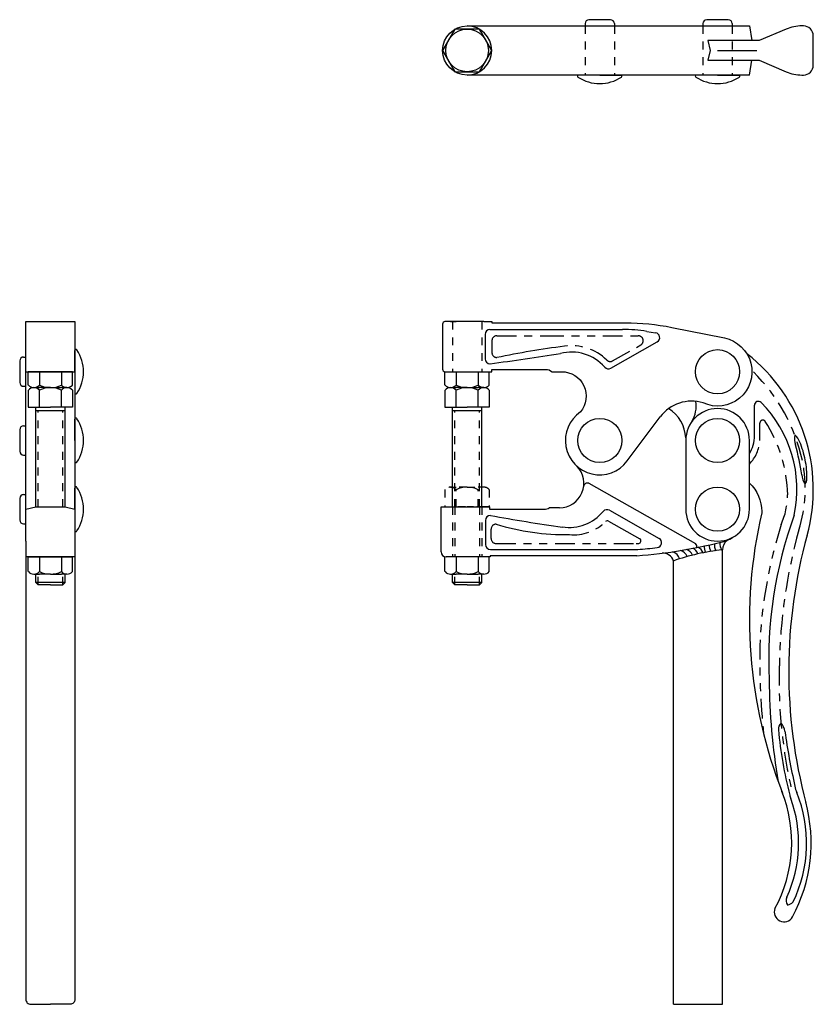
# Model space of a CAD drawing. Extents: x -2.8 to 7.3, y -0.7 to 11.8.
import ezdxf

# ---------------------------------------------------------------- set-up
doc = ezdxf.new("R2010")
doc.units = 0
doc.header["$LTSCALE"] = 0.2
doc.header["$MEASUREMENT"] = 0
for name, pattern in [('CENTER', [2, 1.25, -0.25, 0.25, -0.25]), ('HIDDEN', [0.375, 0.25, -0.125]), ('PHANTOM', [2.5, 1.25, -0.25, 0.25, -0.25, 0.25, -0.25])]:
    doc.linetypes.add(name, pattern=pattern)
doc.layers.get('0').update_dxf_attribs({"linetype": 'CONTINUOUS'})
doc.layers.add('DIM', color=7, linetype='CONTINUOUS')

msp = doc.modelspace()

# ---------------------------------------------------------------- linework, layer by layer
for p, q in [((4.752, 11.8), (4.479, 11.8)), ((6.252, 11.8), (5.979, 11.8)), ((4.429, 11.75), (4.429, 11.722)), ((4.802, 11.75), (4.802, 11.722)), ((5.929, 11.75), (5.929, 11.722)), ((6.302, 11.75), (6.302, 11.722)), ((6.116, 11.409), (6.616, 11.409)), ((6.116, 11.409), (6.553, 11.409)), ((4.616, 11.096), (4.346, 11.096)), ((4.616, 11.096), (4.885, 11.096)), ((6.116, 11.096), (5.846, 11.096)), ((6.116, 11.096), (6.385, 11.096)), ((2.717, 7.958), (2.787, 7.958)), ((2.928, 7.958), (2.787, 7.958)), ((3.156, 7.795), (3.156, 7.485)), ((3.219, 7.858), (3.893, 7.858)), ((3.863, 7.858), (4.907, 7.858)), ((5.214, 7.834), (5.327, 7.816)), ((4.757, 7.366), (5.348, 7.7)), ((-2.064, 7.321), (-2.064, 7.591)), ((-2.767, 7.458), (-2.767, 7.185)), ((-2.717, 7.508), (-2.689, 7.508)), ((-2.658, 7.15), (-2.658, 7.321)), ((-2.095, 7.321), (-2.658, 7.321)), ((-2.517, 7.321), (-2.517, 7.15)), ((-2.236, 7.321), (-2.236, 7.15)), ((-2.095, 7.15), (-2.095, 7.321)), ((-2.064, 7.321), (-2.064, 7.052)), ((2.646, 7.15), (2.646, 7.321)), ((2.787, 7.321), (2.787, 7.15)), ((3.068, 7.321), (3.068, 7.15)), ((3.209, 7.15), (3.209, 7.321)), ((-2.717, 7.135), (-2.689, 7.135)), ((-2.658, 7.087), (-2.658, 6.868)), ((-2.587, 7.118), (-2.517, 7.118)), ((-2.587, 7.118), (-2.517, 7.118)), ((-2.376, 7.118), (-2.517, 7.118)), ((-2.376, 7.118), (-2.517, 7.118)), ((-2.517, 6.868), (-2.517, 7.087)), ((-2.376, 7.118), (-2.236, 7.118)), ((-2.376, 7.118), (-2.236, 7.118)), ((-2.166, 7.118), (-2.236, 7.118)), ((-2.166, 7.118), (-2.236, 7.118)), ((-2.236, 6.868), (-2.236, 7.087)), ((-2.095, 7.087), (-2.095, 6.868)), ((2.646, 7.087), (2.646, 6.868)), ((2.717, 7.118), (2.787, 7.118)), ((2.717, 7.118), (2.787, 7.118)), ((2.928, 7.118), (2.787, 7.118)), ((2.928, 7.118), (2.787, 7.118)), ((2.787, 6.868), (2.787, 7.087)), ((2.928, 7.118), (3.068, 7.118)), ((2.928, 7.118), (3.068, 7.118)), ((3.139, 7.118), (3.068, 7.118)), ((3.139, 7.118), (3.068, 7.118)), ((3.068, 6.868), (3.068, 7.087)), ((3.209, 7.087), (3.209, 6.868)), ((-2.658, 6.868), (-2.376, 6.868)), ((-2.189, 6.821), (-2.564, 6.821)), ((-2.095, 6.868), (-2.376, 6.868)), ((2.646, 6.868), (2.928, 6.868)), ((3.115, 6.821), (2.74, 6.821)), ((3.209, 6.868), (2.928, 6.868)), ((-2.064, 6.446), (-2.064, 6.716)), ((-2.767, 6.583), (-2.767, 6.31)), ((-2.717, 6.633), (-2.689, 6.633)), ((-2.064, 6.446), (-2.064, 6.177)), ((-2.717, 6.26), (-2.689, 6.26)), ((4.475, 5.902), (5.835, 5.133)), ((-2.064, 5.571), (-2.064, 5.841)), ((-2.767, 5.708), (-2.767, 5.435)), ((-2.717, 5.758), (-2.689, 5.758)), ((-2.064, 5.571), (-2.064, 5.302)), ((2.597, 5.601), (3.213, 5.601)), ((2.597, 5.027), (2.597, 5.601)), ((3.213, 5.601), (3.213, 5.571)), ((3.213, 5.571), (3.91, 5.571)), ((4.102, 5.588), (3.972, 5.588)), ((4.74, 5.557), (5.372, 5.2)), ((3.161, 5.429), (3.161, 5.122)), ((4.728, 5.42), (5.125, 5.195)), ((-2.717, 5.385), (-2.689, 5.385)), ((3.224, 5.059), (5.099, 5.059)), ((-2.658, 4.777), (-2.658, 4.964)), ((-2.658, 4.964), (-2.095, 4.964)), ((-2.517, 4.964), (-2.517, 4.777)), ((-2.236, 4.964), (-2.236, 4.777)), ((-2.095, 4.777), (-2.095, 4.964)), ((2.646, 4.777), (2.646, 4.964)), ((3.223, 4.964), (2.659, 4.964)), ((2.787, 4.964), (2.787, 4.777)), ((3.068, 4.964), (3.068, 4.777)), ((3.209, 4.777), (3.209, 4.964)), ((3.223, 4.979), (3.223, 4.964)), ((5.087, 4.979), (3.223, 4.979)), ((-2.587, 4.746), (-2.517, 4.746)), ((-2.189, 4.64), (-2.564, 4.64)), ((-2.376, 4.746), (-2.517, 4.746)), ((-2.376, 4.746), (-2.236, 4.746)), ((-2.166, 4.746), (-2.236, 4.746)), ((2.717, 4.746), (2.787, 4.746)), ((3.115, 4.64), (2.74, 4.64)), ((2.928, 4.746), (2.787, 4.746)), ((2.928, 4.746), (3.068, 4.746)), ((3.139, 4.746), (3.068, 4.746))]:
    msp.add_line(p, q)
at = {"linetype": 'HIDDEN'}
for p, q in [((2.74, 7.958), (2.74, 7.321)), ((3.115, 7.958), (3.115, 7.321)), ((-2.533, 5.601), (-2.533, 6.821)), ((-2.22, 5.601), (-2.22, 6.821)), ((2.771, 5.601), (2.771, 6.821)), ((3.084, 5.601), (3.084, 6.821)), ((2.646, 5.82), (2.646, 5.601)), ((2.717, 5.851), (2.787, 5.851)), ((2.717, 5.851), (2.787, 5.851)), ((2.928, 5.851), (2.787, 5.851)), ((2.928, 5.851), (2.787, 5.851)), ((2.787, 5.601), (2.787, 5.82)), ((2.928, 5.851), (3.068, 5.851)), ((2.928, 5.851), (3.068, 5.851)), ((3.139, 5.851), (3.068, 5.851)), ((3.139, 5.851), (3.068, 5.851)), ((3.068, 5.601), (3.068, 5.82)), ((3.209, 5.82), (3.209, 5.601)), ((2.646, 5.601), (2.928, 5.601)), ((2.698, 5.601), (2.769, 5.601)), ((2.909, 5.601), (2.769, 5.601)), ((2.909, 5.601), (3.05, 5.601)), ((3.209, 5.601), (2.928, 5.601)), ((3.12, 5.601), (3.05, 5.601)), ((-2.533, 4.609), (-2.533, 4.746)), ((-2.22, 4.609), (-2.22, 4.746)), ((2.771, 4.609), (2.771, 4.746)), ((3.084, 4.609), (3.084, 4.746))]:
    msp.add_line(p, q, dxfattribs=at)
at = {"linetype": 'PHANTOM'}
for p, q in [((3.306, 7.778), (3.907, 7.778)), ((3.907, 7.778), (5.107, 7.778)), ((3.244, 7.716), (3.244, 7.564)), ((4.78, 7.459), (5.138, 7.661)), ((3.235, 5.197), (3.235, 5.319)), ((3.297, 5.135), (5.082, 5.135))]:
    msp.add_line(p, q, dxfattribs=at)
for points in [[(6.522, 11.096), (2.928, 11.096, -1), (2.928, 11.722)], [(2.928, 11.096, 1), (2.928, 11.722, 1)], [(3.139, 7.958), (3.068, 7.958), (2.928, 7.958), (2.646, 7.958, 0.414214), (2.615, 7.927), (2.615, 7.353, 0.414214), (2.646, 7.321), (2.928, 7.321), (3.241, 7.321), (3.241, 7.351), (3.839, 7.351, -0.178739)], [(6.202, 7.75, -1.125303), (5.932, 6.924, 0.316915), (5.384, 6.745, 0.316915)], [(3.839, 7.351), (3.928, 7.351, -0.178739), (4.009, 7.321), (4.131, 7.321, -0.635364), (4.371, 6.809, 1.184458), (4.966, 6.185, 1.610576)], [(5.711, 6.48, 0.247224), (5.493, 6.852, 0.247224)], [(-2.689, 5.165), (-2.689, -0.667, 0.414214), (-2.626, -0.729), (-2.376, -0.729)], [(-2.064, 5.165), (-2.064, -0.667, -0.414214), (-2.126, -0.729), (-2.376, -0.729)]]:
    msp.add_lwpolyline(points, format="xyb")
msp.add_lwpolyline([(2.615, 11.409), (2.771, 11.138), (3.084, 11.138), (3.241, 11.409), (3.084, 11.68), (2.771, 11.68)], close=True)
for points in [[(2.928, 11.722), (6.522, 11.722), (6.553, 11.534)], [(6.553, 11.534), (5.991, 11.534), (6.022, 11.409), (5.991, 11.284), (6.553, 11.284)], [(6.522, 11.096), (6.553, 11.284)], [(-2.689, 5.165), (-2.689, 7.958), (-2.376, 7.958), (-2.064, 7.958), (-2.064, 5.165)], [(2.74, 7.961), (2.74, 7.958)], [(3.115, 7.961), (3.115, 7.958)], [(-2.689, 7.321), (-2.376, 7.321), (-2.064, 7.321)], [(-2.564, 5.601), (-2.564, 6.868)], [(-2.189, 5.601), (-2.189, 6.868)], [(2.74, 5.601), (2.74, 6.868)], [(3.115, 5.601), (3.115, 6.868)], [(4.966, 6.185), (5.384, 6.745)], [(-2.689, 5.571), (-2.564, 5.601), (-2.376, 5.601), (-2.189, 5.601), (-2.064, 5.571)], [(-2.064, 4.964), (-2.376, 4.964), (-2.689, 4.964)], [(-2.376, 4.609), (-2.533, 4.609), (-2.564, 4.64), (-2.564, 4.746)], [(-2.376, 4.609), (-2.22, 4.609), (-2.189, 4.64), (-2.189, 4.746)], [(2.928, 4.609), (2.771, 4.609), (2.74, 4.64), (2.74, 4.746)], [(2.928, 4.609), (3.084, 4.609), (3.115, 4.64), (3.115, 4.746)]]:
    msp.add_lwpolyline(points)
at = {"color": 7}
for points in [[(3.139, 7.958), (3.241, 7.958), (3.241, 7.943), (3.834, 7.943, -0.049599)], [(3.834, 7.943), (4.942, 7.943, -0.049599), (5.533, 7.885), (6.202, 7.75)]]:
    msp.add_lwpolyline(points, format="xyb", dxfattribs=at)
msp.add_lwpolyline([(5.71, 6.446), (5.71, 5.571, 1), (6.522, 5.571), (6.522, 6.446, 1)], format="xyb", close=True)
for centre, radius in [((2.928, 11.409), 0.271), ((6.116, 7.321), 0.281), ((4.616, 6.446), 0.281), ((6.116, 6.446), 0.281), ((6.116, 5.571), 0.281)]:
    msp.add_circle(centre, radius)
for centre, radius, start, end in [((4.479, 11.75), 0.05, 90, 180), ((4.752, 11.75), 0.05, 0, 90), ((5.979, 11.75), 0.05, 90, 180), ((6.252, 11.75), 0.05, 0, 90), ((4.346, 11.082), 0.014, 90, 236.5299), ((4.616, 11.489), 0.502, 236.5299, 303.4701), ((4.885, 11.082), 0.014, 303.4701, 90), ((5.846, 11.082), 0.014, 90, 236.5299), ((6.116, 11.489), 0.502, 236.5299, 303.4701), ((6.385, 11.082), 0.014, 303.4701, 90), ((3.219, 7.795), 0.0625, 90, 180), ((4.907, 5.858), 2, 81.1673, 90), ((5.317, 7.755), 0.0625, 299.5, 81.1673), ((-2.05, 7.591), 0.014, 33.4701, 180), ((-2.457, 7.321), 0.502, 326.5299, 33.4701), ((4.256, 7.009), 0.562, 41.1626, 104.4591), ((-2.717, 7.458), 0.05, 90, 180), ((3.219, 7.485), 0.0625, 180, 270), ((4.726, 7.42), 0.0625, 221.1626, 299.5), ((-2.717, 7.185), 0.05, 180, 270), ((-2.587, 7.213), 0.0947, 222.075, 317.925), ((-2.376, 7.45), 0.332, 244.9424, 295.0576), ((-2.166, 7.213), 0.0947, 222.075, 317.925), ((2.717, 7.213), 0.0947, 222.075, 317.925), ((2.928, 7.45), 0.332, 244.9424, 295.0576), ((3.139, 7.213), 0.0947, 222.075, 317.925), ((-2.587, 7.024), 0.0947, 42.075, 137.925), ((-2.376, 6.786), 0.332, 64.9424, 115.0576), ((-2.166, 7.024), 0.0947, 42.075, 137.925), ((-2.05, 7.052), 0.014, 180, 326.5299), ((2.717, 7.024), 0.0947, 42.075, 137.925), ((2.928, 6.786), 0.332, 64.9424, 115.0576), ((3.139, 7.024), 0.0947, 42.075, 137.925), ((-2.05, 6.716), 0.014, 33.4701, 180), ((-2.457, 6.446), 0.502, 326.5299, 33.4701), ((-2.717, 6.583), 0.05, 90, 180), ((-2.717, 6.31), 0.05, 180, 270), ((-2.05, 6.177), 0.014, 180, 326.5299), ((4.102, 5.901), 0.312, 270, 44.494), ((4.46, 5.857), 0.0479, 70.7701, 172.6367), ((-2.05, 5.841), 0.014, 33.4701, 180), ((-2.457, 5.571), 0.502, 326.5299, 33.4701), ((-2.717, 5.708), 0.05, 90, 180), ((3.91, 5.696), 0.125, 270, 300.0029), ((4.227, 5.901), 0.562, 261.123, 320.4737), ((4.709, 5.503), 0.0625, 60.5, 140.4737), ((-2.717, 5.435), 0.05, 180, 270), ((3.224, 5.429), 0.0625, 90, 180), ((4.713, 5.393), 0.0312, 60.5, 135.6256), ((-2.05, 5.302), 0.014, 180, 326.5299), ((4.598, 11.398), 6.438, 274.3578, 284.6945), ((5.11, 5.168), 0.0312, 274.6875, 60.5), ((5.341, 5.145), 0.0625, 276.6373, 60.5), ((6.136, 5.438), 0.283, 289.4742, 308.1236), ((2.659, 5.027), 0.0625, 180, 270), ((3.224, 5.122), 0.0625, 180, 270), ((4.586, 11.553), 6.438, 274.4123, 274.6875), ((4.604, 11.478), 6.438, 274.4123, 276.6373), ((5.805, 5.096), 0.0479, 345.7558, 50.2299), ((-2.587, 4.84), 0.0947, 222.075, 317.925), ((-2.376, 5.078), 0.332, 244.9424, 295.0576), ((-2.166, 4.84), 0.0947, 222.075, 317.925), ((2.717, 4.84), 0.0947, 222.075, 317.925), ((2.928, 5.078), 0.332, 244.9424, 295.0576), ((3.139, 4.84), 0.0947, 222.075, 317.925)]:
    msp.add_arc(centre, radius, start, end)
at = {"linetype": 'PHANTOM'}
for centre, radius, start, end in [((3.306, 7.716), 0.0625, 90, 180), ((5.107, 7.716), 0.0625, 299.5, 90), ((4.256, 7.009), 0.643, 45.6402, 98.0274), ((3.306, 7.564), 0.0625, 180, 270), ((4.749, 7.513), 0.0625, 225.6402, 299.5), ((4.288, 5.808), 0.562, 264.1213, 315.6256), ((3.297, 5.319), 0.0625, 90, 180), ((3.297, 5.197), 0.0625, 180, 270)]:
    msp.add_arc(centre, radius, start, end, dxfattribs=at)
at = {"linetype": 'HIDDEN'}
for centre, radius, start, end in [((5.507, 6.884), 0.375, 341.244, 341.2596), ((2.717, 5.757), 0.0947, 42.075, 137.925), ((2.928, 5.519), 0.332, 64.9424, 115.0576), ((3.139, 5.757), 0.0947, 42.075, 137.925)]:
    msp.add_arc(centre, radius, start, end, dxfattribs=at)
at = {"layer": 'DIM', "linetype": 'HIDDEN'}
for p, q in [((4.429, 11.722), (4.429, 11.096)), ((4.802, 11.722), (4.802, 11.096)), ((5.929, 11.722), (5.929, 11.096)), ((6.302, 11.722), (6.302, 11.096)), ((2.74, 5.601), (2.74, 4.964)), ((2.771, 5.601), (2.771, 4.964)), ((3.084, 5.601), (3.084, 4.964)), ((3.115, 5.601), (3.115, 4.964))]:
    msp.add_line(p, q, dxfattribs=at)
at = {"layer": 'DIM'}
for p, q in [((6.584, 6.509), (6.584, 6.894)), ((6.178, -0.729), (6.178, 5.053)), ((5.553, -0.729), (5.553, 4.912)), ((5.553, -0.729), (6.178, -0.729))]:
    msp.add_line(p, q, dxfattribs=at)
at = {"layer": 'DIM', "linetype": 'PHANTOM'}
msp.add_line((6.654, 6.446), (6.654, 6.668), dxfattribs=at)
at = {"layer": 'DIM'}
for points in [[(6.553, 11.284), (6.647, 11.284), (6.99, 11.137, 0.10157), (7.187, 11.096), (7.209, 11.096, 0.414214), (7.334, 11.221), (7.334, 11.409), (7.334, 11.596, 0.414214), (7.209, 11.721), (7.187, 11.721, 0.10157), (6.99, 11.681), (6.647, 11.534), (6.553, 11.534)], [(7.255, 5.238, 0.303764), (6.49, 7.548, 0.303764)], [(6.522, 5.904, -0.206212), (6.678, 5.54), (6.678, 5.526, 0.15253), (6.943, 1.958, 0.15253)], [(7.256, 5.24, 0.133365), (7.241, 1.833, 0.133365)], [(6.845, 0.49, 0.224122), (6.934, 1.981, 0.224122)], [(7.07, 0.382, 0.190791), (7.238, 1.846, 0.190791)], [(6.845, 0.49, 0.911543), (7.07, 0.382, 0.911543)]]:
    msp.add_lwpolyline(points, format="xyb", dxfattribs=at)
for centre, radius, start, end in [((5.644, -3.815), 11.555, 97.3495, 101.6735), ((-0.067, 32.985), 25.773, 277.3257, 279.3399), ((5.469, 6.884), 0.375, 328.5304, 9.1345), ((6.634, 6.894), 0.05, 44.9618, 180), ((5.566, 5.827), 1.56, 347.7254, 44.9618), ((7.445, 6.475), 0.349, 173.3348, 194.2934), ((6.96, 6.346), 0.219, 21.245, 50.8903), ((6.116, 6.509), 0.469, 330.0124, 0), ((6.107, 5.987), 1.144, 10.6233, 22.5109), ((4.519, 5.634), 2.695, 8.0251, 16.2647), ((6.111, 5.972), 1.143, 359.2073, 11.434), ((7.415, 6.023), 0.228, 183.2719, 216.0236), ((7.085, 5.977), 0.17, 329.0464, 352.8697), ((7, 26.137), 20.988, 259.6345, 262.1684), ((12.182, 3.652), 5.415, 160.1017, 182.6482), ((4.169, 8.163), 2.915, 252.603, 271.2168), ((6.286, 5.135), 0.141, 173.9031, 215.9997), ((6.327, 5.054), 0.149, 125.741, 180.4086), ((6.357, 5.154), 0.141, 174.358, 179.9334), ((5.418, 4.872), 0.141, 16.5124, 93.2979), ((5.499, 4.896), 0.141, 16.5124, 72.4698), ((6.439, 2.437), 2.629, 95.7158, 109.7162), ((5.597, 4.915), 0.141, 21.8792, 69.3068), ((5.668, 4.929), 0.141, 23.9701, 68.1421), ((5.736, 4.948), 0.141, 22.8172, 63.5087), ((5.802, 4.962), 0.141, 22.871, 62.9589), ((6.085, 5.094), 0.141, 176.2719, 210.6175), ((6.15, 5.11), 0.141, 177.0967, 212.8721), ((6.216, 5.113), 0.141, 171.9355, 209.9207), ((14.795, 3.453), 8.022, 180.368, 189.6845), ((6.979, 2.78), 0.0892, 128.2524, 190.1641), ((12.079, 3.231), 5.209, 185.1411, 194.4179), ((6.755, 2.71), 0.22, 9.0881, 39.6914), ((16.114, 4.059), 9.236, 188.1788, 192.5855), ((7.587, 2.155), 0.5, 192.5855, 202.0267), ((5.496, 1.323), 1.652, 335.3911, 19.9916), ((7.518, 2.059), 0.5, 194.4179, 199.9916), ((5.531, 1.323), 1.718, 334.1781, 22.0267), ((7.092, 0.593), 0.103, 155.6794, 214.388), ((6.985, 0.655), 0.123, 280.1307, 318.9737)]:
    msp.add_arc(centre, radius, start, end, dxfattribs=at)
at = {"layer": 'DIM', "linetype": 'CENTER'}
for centre, radius, start, end in [((4.969, 5.696), 2.281, 12.4828, 45.3212), ((5.476, 5.838), 1.756, 342.3804, 11.514), ((13.784, 3.477), 6.882, 164.5817, 179.1584), ((13.066, 3.394), 6.167, 178.2897, 193.3797)]:
    msp.add_arc(centre, radius, start, end, dxfattribs=at)
at = {"layer": 'DIM', "linetype": 'PHANTOM'}
for centre, radius, start, end in [((6.692, 6.668), 0.0375, 32.4578, 180), ((5.182, 5.707), 1.827, 1.465, 32.4578), ((6.186, 6.474), 0.469, 315.6933, 356.6709), ((6.06, 5.764), 0.948, 335.9361, 359.386), ((12.671, 3.561), 6.025, 162.4494, 176.6993), ((16.224, 3.672), 9.571, 178.5919, 185.7668)]:
    msp.add_arc(centre, radius, start, end, dxfattribs=at)

doc.saveas('drawing.dxf')
